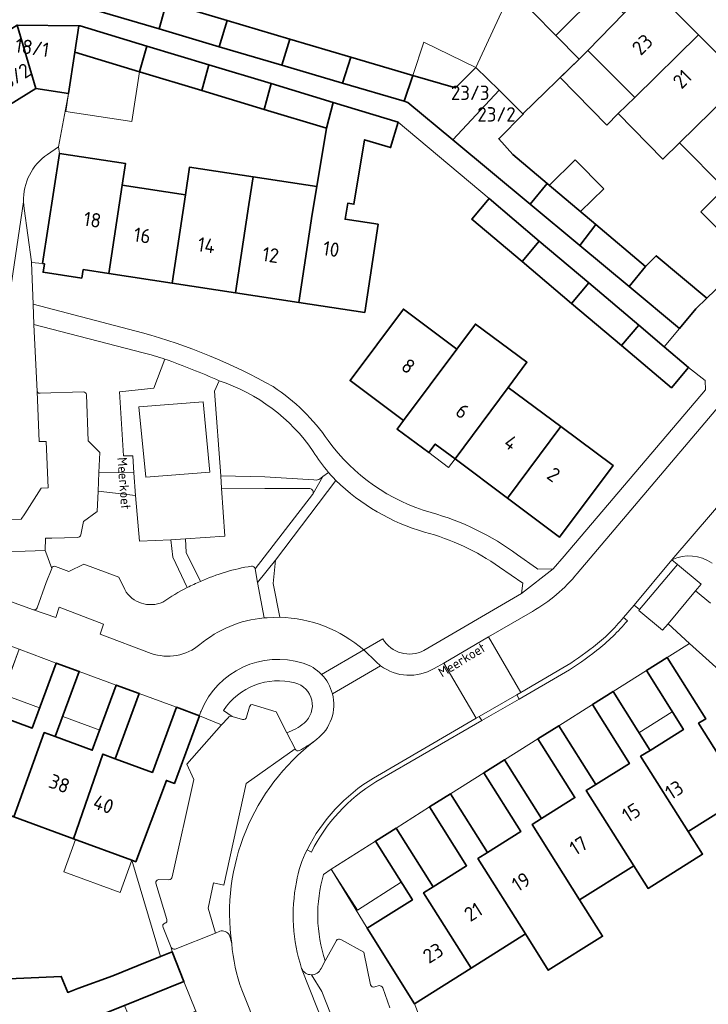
# Model space of a CAD drawing. Header units: metres. Extents: x 149984 to 156489, y 469398 to 478068.
# Tile 237 of 256: x 153636 to 153700, y 472006 to 472098. Entities that reach past the tile are written whole.
import ezdxf
from ezdxf.enums import TextEntityAlignment as Align

# ---------------------------------------------------------------- set-up
doc = ezdxf.new("R2010")
doc.units = ezdxf.units.M
doc.header["$LTSCALE"] = 0.75
for name, color, linetype, lineweight in [('B-WE-GR-BEPLANTING_CULTUUR_HEESTERS-GV', 252, 'Continuous', 18), ('B-WE-OG-BEBOUWING-GV', 6, 'Continuous', 35), ('B-WE-OG-BEBOUWING-T18', 1, 'Continuous', 18), ('B-WE-OG-BEBOUWING_LUIFEL-GV', 6, 'Continuous', 18), ('B-WE-OG-TERREIN_BEGROEID-GV', 252, 'Continuous', 18), ('B-WE-OG-TERREIN_ERF-GV', 252, 'Continuous', 18), ('B-WE-OG-TOPOGRAFIE-T18', 7, 'Continuous', 18), ('B-WE-VH-OPENVERHARDING_BETONELEMENT-GV', 252, 'Continuous', 18), ('B-WE-VH-OPENVERHARDING_BETONSTRAATSTEEN-GV', 252, 'Continuous', 18), ('B-WE-VH-OPENVERHARDING_STRAATBAKSTEEN-GV', 252, 'Continuous', 18), ('B-WE-VH-OPENVERHARDING_TEGEL-GV', 252, 'Continuous', 18)]:
    doc.layers.add(name, color=color, linetype=linetype, lineweight=lineweight)
doc.styles.add('NLCS-ISO-M500-T18', font='NLCS-ISO.ttf', dxfattribs={"height": 0.9})
doc.styles.add('NLCS-ISO-M750-T18', font='NLCS-ISO.ttf', dxfattribs={"height": 1.35})

msp = doc.modelspace()

# ---------------------------------------------------------------- linework, layer by layer
at = {"layer": 'B-WE-GR-BEPLANTING_CULTUUR_HEESTERS-GV', "flags": 128}
for points in [[(153636.229, 472081.431), (153636.289, 472080.79), (153636.973, 472075.79), (153636.975, 472075.735), (153638.013, 472075.651), (153639.579, 472085.965), (153639.514, 472086.583)], [(153639.514, 472086.583), (153638.462, 472085.87)], [(153647.421, 472067.281), (153637.191, 472069.916), (153637.514, 472063.626)], [(153643.277, 472056.045), (153646.55, 472056.003), (153646.459, 472057.614), (153645.586, 472057.601), (153645.216, 472063.597), (153648.43, 472063.949), (153649.462, 472066.683)], [(153654.556, 472064.649), (153654.127, 472063.66), (153654.712, 472055.726), (153658.832, 472055.651), (153663.404, 472055.345)], [(153637.786, 472063.477), (153641.819, 472063.614)], [(153642.108, 472063.334), (153642.279, 472059.003), (153643.376, 472057.917), (153643.277, 472056.045)], [(153664.258, 472055.671), (153664.792, 472056.056)], [(153651.562, 472045.26), (153650.223, 472048.109), (153650.011, 472049.748), (153647.091, 472049.612), (153646.713, 472053.903), (153643.22, 472054.297), (153643.109, 472052.388), (153641.854, 472051.465), (153641.604, 472050.199)], [(153663.044, 472054.536), (153658.837, 472054.536), (153654.758, 472054.576), (153655.094, 472050.092), (153651.382, 472049.821), (153651.472, 472048.546), (153652.788, 472045.839)], [(153657.911, 472047.025), (153663.305, 472053.972)], [(153641.261, 472049.963), (153638.881, 472049.893), (153638.288, 472049.875), (153638.253, 472048.742), (153638.311, 472048.582), (153638.862, 472047.045)], [(153639.233, 472047.242), (153640.463, 472046.78), (153641.872, 472047.451), (153645.155, 472046.226), (153645.698, 472045.064)], [(153704.143, 472035.035), (153698.612, 472040.007), (153696.521, 472038.698), (153700.134, 472032.962), (153699.467, 472032.541), (153703.766, 472025.713), (153704.497, 472024.373), (153706.624, 472021.676), (153710.463, 472018.133), (153712.63, 472020.703), (153717.06, 472025.602)], [(153650.157, 472018.141), (153652.165, 472027.26), (153651.517, 472028.707), (153654.769, 472032.384), (153652.694, 472033.244), (153650.356, 472026.901), (153649.606, 472027.177), (153646.743, 472019.56), (153646.38, 472019.694), (153649.051, 472010.662), (153650.141, 472011.099), (153650.058, 472011.51), (153649.306, 472013.4)], [(153675.994, 471998.064), (153675.068, 472000.61), (153672.858, 472006.242), (153668.417, 472013.324), (153665.056, 472018.848), (153664.337, 472018.36)], [(153648.858, 472017.877), (153649.841, 472017.87)], [(153649.644, 472014.127), (153648.623, 472017.545)], [(153664.486, 472010.273), (153665.531, 472012.18)], [(153665.934, 472012.274), (153668.094, 472011.073), (153668.735, 472008.024)], [(153669.119, 472007.833), (153669.524, 472007.938)], [(153669.884, 472007.741), (153670.535, 472005.848)]]:
    msp.add_lwpolyline(points, dxfattribs=at)
at = {"layer": 'B-WE-GR-BEPLANTING_CULTUUR_HEESTERS-GV'}
for points in [[(153638.462, 472085.87, 0.256593), (153636.229, 472081.431)], [(153649.462, 472066.683, 0.015629), (153647.421, 472067.281)], [(153663.362, 472058.029, 0.163605), (153654.556, 472064.649)], [(153637.514, 472063.626, 0.378022), (153637.786, 472063.477)], [(153641.819, 472063.614, -0.360275), (153642.108, 472063.334)], [(153664.792, 472056.056, -0.041457), (153663.362, 472058.029)], [(153663.404, 472055.345, 0.262487), (153664.258, 472055.671)], [(153663.329, 472054.015, 0.51324), (153663.044, 472054.536)], [(153663.305, 472053.972, 0.045361), (153663.329, 472054.015)], [(153641.604, 472050.199, -0.357127), (153641.261, 472049.963)], [(153638.862, 472047.045, -0.548521), (153639.233, 472047.242)], [(153652.788, 472045.839, -0.062916), (153657.572, 472047.27)], [(153657.572, 472047.27, -0.404113), (153657.911, 472047.025)], [(153645.698, 472045.064, 0.386146), (153649.271, 472043.904)], [(153649.271, 472043.904, -0.031501), (153651.562, 472045.26)], [(153648.623, 472017.545, -0.38268), (153648.858, 472017.877)], [(153649.841, 472017.87, 0.420792), (153650.157, 472018.141)], [(153664.337, 472018.36, 0.153951), (153664.486, 472010.273)], [(153649.471, 472013.788, 0.440678), (153649.644, 472014.127)], [(153649.306, 472013.4, -0.533479), (153649.471, 472013.788)], [(153665.531, 472012.18, -0.352291), (153665.934, 472012.274)], [(153668.735, 472008.024, 0.529716), (153669.119, 472007.833)], [(153669.524, 472007.938, -0.248741), (153669.884, 472007.741)]]:
    msp.add_lwpolyline(points, format="xyb", dxfattribs=at)
at = {"layer": 'B-WE-OG-BEBOUWING-GV', "flags": 128}
for points in [[(153688.162, 472103.392), (153683.928, 472099.197), (153686.08, 472097.025), (153690.298, 472101.236)], [(153643.501, 472101.885), (153643.051, 472099.365), (153648.933, 472097.628), (153649.617, 472100.103), (153643.598, 472101.882)], [(153689.102, 472095.625), (153692.448, 472099.066), (153690.298, 472101.236), (153686.08, 472097.025), (153688.276, 472094.807)], [(153699.465, 472097.071), (153694.992, 472101.585), (153692.448, 472099.066), (153689.102, 472095.625), (153693.484, 472091.202)], [(153649.617, 472100.103), (153648.933, 472097.628), (153654.549, 472095.969), (153655.291, 472098.426)], [(153660.427, 472094.232), (153661.174, 472096.687), (153655.291, 472098.426), (153654.549, 472095.969)], [(153637.376, 472092.052), (153635.63, 472098.002), (153631.836, 472095.636), (153634.924, 472090.523)], [(153635.63, 472098.002), (153637.376, 472092.052), (153640.43, 472091.589), (153641.019, 472095.464), (153641.391, 472097.926)], [(153641.391, 472097.926), (153641.019, 472095.464), (153647.087, 472093.627), (153647.77, 472096.032), (153641.521, 472097.924)], [(153661.174, 472096.687), (153660.427, 472094.232), (153666.108, 472092.554), (153666.878, 472095.001)], [(153693.484, 472091.202), (153691.943, 472089.69), (153696.117, 472085.435), (153697.679, 472086.968), (153703.67, 472092.827), (153699.465, 472097.071)], [(153647.087, 472093.627), (153652.925, 472091.86), (153653.58, 472094.273), (153647.77, 472096.032)], [(153671.884, 472090.848), (153672.696, 472093.282), (153666.878, 472095.001), (153666.108, 472092.554)], [(153659.418, 472092.506), (153653.58, 472094.273), (153652.925, 472091.86), (153658.763, 472090.092)], [(153672.696, 472093.282), (153671.884, 472090.848), (153672.218, 472090.749), (153676.43, 472087.24), (153680.781, 472091.881), (153678.608, 472094.033), (153676.693, 472092.1)], [(153701.905, 472082.702), (153707.862, 472088.596), (153703.67, 472092.827), (153697.679, 472086.968)], [(153665.228, 472090.747), (153659.418, 472092.506), (153658.763, 472090.092), (153664.592, 472088.328)], [(153676.43, 472087.24), (153683.67, 472081.208), (153685.283, 472083.154), (153682.069, 472085.869), (153680.743, 472087.338), (153683.033, 472089.65), (153683.009, 472089.674), (153680.781, 472091.881)], [(153671.334, 472088.899), (153665.228, 472090.747), (153664.592, 472088.328), (153663.69, 472082.866), (153663.26, 472080.26), (153662.005, 472071.994), (153668.184, 472071.052), (153669.443, 472079.318), (153666.352, 472079.789), (153666.601, 472081.298), (153667.175, 472081.203), (153668.172, 472087.244), (153670.612, 472086.505)], [(153641.805, 472075.073), (153644.211, 472074.706), (153645.455, 472082.972), (153645.767, 472085.022), (153639.579, 472085.965), (153638.013, 472075.651), (153638.178, 472075.626), (153638.056, 472074.821), (153641.682, 472074.268)], [(153651.387, 472082.069), (153650.142, 472073.802), (153656.075, 472072.898), (153657.327, 472081.164), (153657.725, 472083.775), (153651.785, 472084.68)], [(153656.075, 472072.898), (153662.005, 472071.994), (153663.26, 472080.26), (153663.69, 472082.866), (153657.725, 472083.775), (153657.327, 472081.164)], [(153650.142, 472073.802), (153651.387, 472082.069), (153645.455, 472082.972), (153644.211, 472074.706)], [(153689.841, 472079.303), (153685.283, 472083.154), (153683.67, 472081.208), (153688.336, 472077.32)], [(153679.833, 472081.722), (153678.217, 472079.812), (153682.935, 472075.821), (153684.542, 472077.737)], [(153689.841, 472079.303), (153688.336, 472077.32), (153692.95, 472073.476), (153694.497, 472075.37)], [(153687.569, 472071.901), (153689.176, 472073.816), (153684.542, 472077.737), (153682.935, 472075.821)], [(153694.497, 472075.37), (153692.95, 472073.476), (153697.664, 472069.549), (153699.201, 472071.396), (153700.224, 472072.378), (153695.502, 472076.368)], [(153692.242, 472067.949), (153693.851, 472069.86), (153689.176, 472073.816), (153687.569, 472071.901)], [(153676.824, 472067.619), (153671.81, 472071.365), (153666.808, 472064.669), (153671.83, 472060.916)], [(153676.647, 472057.317), (153681.631, 472064.027), (153683.376, 472066.377), (153678.559, 472069.955), (153676.824, 472067.619), (153671.83, 472060.916), (153671.225, 472060.121), (153674.189, 472057.907), (153674.787, 472058.707)], [(153696.914, 472063.996), (153698.526, 472065.903), (153696.24, 472067.838), (153693.851, 472069.86), (153692.242, 472067.949)], [(153681.547, 472053.656), (153686.551, 472060.352), (153681.631, 472064.027), (153676.647, 472057.317)], [(153686.551, 472060.352), (153681.547, 472053.656), (153686.448, 472049.994), (153691.453, 472056.689)], [(153629.61, 472025.874), (153635.319, 472023.77), (153638.159, 472031.659), (153639.193, 472031.282), (153641.445, 472037.39), (153639.286, 472038.186), (153637.034, 472032.078), (153633.553, 472033.361), (153632.434, 472033.775)], [(153694.918, 472029.998), (153694.029, 472029.439), (153698.495, 472022.392), (153703.766, 472025.713), (153699.467, 472032.541), (153700.134, 472032.962), (153696.521, 472038.698), (153694.574, 472037.473), (153694.575, 472037.471), (153698.041, 472031.963)], [(153643.642, 472029.64), (153644.812, 472029.211), (153647.064, 472035.319), (153644.915, 472036.111), (153642.664, 472030.003), (153639.193, 472031.282), (153638.159, 472031.659), (153635.319, 472023.77), (153640.903, 472021.712)], [(153688.942, 472026.234), (153693.392, 472019.177), (153694.731, 472017.051), (153699.834, 472020.266), (153698.495, 472022.392), (153694.029, 472029.439), (153694.918, 472029.998), (153691.451, 472035.508), (153689.512, 472034.288), (153692.979, 472028.778), (153689.831, 472026.797)], [(153644.812, 472029.211), (153643.642, 472029.64), (153640.903, 472021.712), (153646.38, 472019.694), (153646.743, 472019.56), (153649.606, 472027.177), (153650.356, 472026.901), (153652.694, 472033.244), (153650.545, 472034.036), (153648.293, 472027.927)], [(153683.863, 472023.04), (153688.316, 472015.98), (153693.392, 472019.177), (153688.942, 472026.234), (153689.831, 472026.797), (153686.364, 472032.307), (153684.418, 472031.083), (153687.885, 472025.573), (153684.753, 472023.602)], [(153688.316, 472015.98), (153683.863, 472023.04), (153684.753, 472023.602), (153681.286, 472029.112), (153679.339, 472027.887), (153682.806, 472022.377), (153679.674, 472020.406), (153678.785, 472019.845), (153683.239, 472012.781), (153685.385, 472009.376), (153690.462, 472012.575)], [(153679.674, 472020.406), (153676.207, 472025.916), (153674.261, 472024.692), (153677.728, 472019.182), (153674.587, 472017.206), (153673.707, 472016.651), (153678.146, 472009.573), (153683.239, 472012.781), (153678.785, 472019.845)], [(153671.121, 472022.716), (153669.182, 472021.496), (153672.649, 472015.986), (153668.417, 472013.324), (153672.858, 472006.242), (153678.146, 472009.573), (153673.707, 472016.651), (153674.587, 472017.206)], [(153643.667, 472001.739), (153643.557, 472002.016), (153642.451, 472004.785), (153645.695, 472006.086), (153651.255, 472008.317), (153650.141, 472011.099), (153649.051, 472010.662), (153646.974, 472009.829), (153644.582, 472008.87), (153641.3, 472007.67), (153640.368, 472007.296), (153639.764, 472008.81), (153632.007, 472008.463), (153633.558, 472004.578), (153635.925, 471998.647)]]:
    msp.add_lwpolyline(points, close=True, dxfattribs=at)
at = {"layer": 'B-WE-OG-BEBOUWING_LUIFEL-GV', "flags": 128}
for points in [[(153672.696, 472093.282), (153676.693, 472092.1), (153678.608, 472094.033), (153673.736, 472096.398)], [(153647.087, 472093.627), (153641.019, 472095.464), (153640.43, 472091.589), (153640.172, 472089.895), (153646.376, 472088.952)], [(153688.276, 472094.807), (153686.496, 472093.073), (153690.859, 472088.626), (153691.943, 472089.69), (153693.484, 472091.202), (153689.102, 472095.625)], [(153685.487, 472082.982), (153688.404, 472080.517), (153690.573, 472082.648), (153687.907, 472085.36)], [(153706.311, 472078.255), (153701.905, 472082.702), (153699.671, 472080.489), (153704.077, 472076.042)], [(153674.787, 472058.707), (153674.189, 472057.907), (153676.049, 472056.517), (153676.647, 472057.317)], [(153639.286, 472038.186), (153635.805, 472039.469), (153634.252, 472035.256), (153637.733, 472033.973)], [(153644.915, 472036.111), (153641.445, 472037.39), (153639.892, 472033.177), (153643.362, 472031.898)], [(153694.575, 472037.471), (153691.451, 472035.508), (153693.879, 472031.649), (153697.002, 472033.614)], [(153647.064, 472035.319), (153644.812, 472029.211), (153648.293, 472027.927), (153650.545, 472034.036)], [(153686.364, 472032.307), (153689.831, 472026.797), (153692.979, 472028.778), (153689.512, 472034.288)], [(153681.286, 472029.112), (153684.753, 472023.602), (153687.885, 472025.573), (153684.418, 472031.083)], [(153676.207, 472025.916), (153679.674, 472020.406), (153682.806, 472022.377), (153679.339, 472027.887)], [(153671.121, 472022.716), (153674.587, 472017.206), (153677.728, 472019.182), (153674.261, 472024.692)], [(153641.105, 472021.638), (153639.987, 472018.603), (153645.262, 472016.66), (153646.38, 472019.694)], [(153671.61, 472017.637), (153669.182, 472021.496), (153665.056, 472018.848), (153667.518, 472015.011)], [(153651.255, 472008.317), (153645.695, 472006.086), (153646.808, 472003.313), (153652.361, 472005.553)]]:
    msp.add_lwpolyline(points, close=True, dxfattribs=at)
at = {"layer": 'B-WE-OG-TERREIN_BEGROEID-GV', "flags": 128}
for points in [[(153665.49, 472055.298), (153659.824, 472047.831), (153659.611, 472045.632), (153660.229, 472042.477)], [(153673.727, 472039.369), (153682.876, 472044.688), (153682.996, 472045.66), (153680.798, 472047.187)], [(153668.092, 472039.416), (153669.889, 472040.439)]]:
    msp.add_lwpolyline(points, dxfattribs=at)
at = {"layer": 'B-WE-OG-TERREIN_BEGROEID-GV'}
for points in [[(153673.796, 472050.462, -0.124487), (153665.49, 472055.298)], [(153680.798, 472047.187, 0.087273), (153673.796, 472050.462)], [(153660.229, 472042.477, -0.17433), (153668.092, 472039.416)], [(153669.889, 472040.439, 0.401779), (153673.727, 472039.369)]]:
    msp.add_lwpolyline(points, format="xyb", dxfattribs=at)
at = {"layer": 'B-WE-OG-TERREIN_ERF-GV', "flags": 128}
for points in [[(153712.264, 472084.153), (153715.113, 472086.984), (153713.311, 472088.793), (153699.74, 472103.05), (153698.053, 472104.618), (153694.992, 472101.585), (153699.465, 472097.071), (153703.67, 472092.827), (153707.862, 472088.596)], [(153652.925, 472091.86), (153647.087, 472093.627), (153641.019, 472095.464), (153640.43, 472091.589), (153639.514, 472086.583), (153639.579, 472085.965), (153645.767, 472085.022), (153645.455, 472082.972), (153651.387, 472082.069), (153651.785, 472084.68), (153657.725, 472083.775), (153663.69, 472082.866), (153664.592, 472088.328), (153658.763, 472090.092)], [(153701.905, 472082.702), (153697.679, 472086.968), (153696.117, 472085.435), (153691.943, 472089.69), (153693.484, 472091.202), (153689.102, 472095.625), (153688.276, 472094.807), (153683.009, 472089.674), (153683.033, 472089.65), (153680.743, 472087.338), (153682.069, 472085.869), (153685.283, 472083.154), (153689.841, 472079.303), (153694.497, 472075.37), (153695.502, 472076.368), (153700.224, 472072.378), (153706.21, 472078.123), (153706.311, 472078.255)], [(153671.83, 472060.916), (153666.808, 472064.669), (153671.81, 472071.365), (153676.824, 472067.619), (153678.559, 472069.955), (153683.376, 472066.377), (153681.631, 472064.027), (153686.551, 472060.352), (153691.453, 472056.689), (153686.448, 472049.994), (153681.547, 472053.656), (153676.647, 472057.317), (153674.787, 472058.707), (153674.189, 472057.907), (153671.225, 472060.121)], [(153635.805, 472039.469), (153633.553, 472033.361), (153637.034, 472032.078), (153639.286, 472038.186)], [(153641.445, 472037.39), (153639.193, 472031.282), (153642.664, 472030.003), (153644.915, 472036.111)], [(153694.575, 472037.471), (153691.451, 472035.508), (153694.918, 472029.998), (153698.041, 472031.963)], [(153644.812, 472029.211), (153648.293, 472027.927), (153650.545, 472034.036), (153647.064, 472035.319)], [(153689.831, 472026.797), (153692.979, 472028.778), (153689.512, 472034.288), (153686.364, 472032.307)], [(153684.753, 472023.602), (153687.885, 472025.573), (153684.418, 472031.083), (153681.286, 472029.112)], [(153676.207, 472025.916), (153679.674, 472020.406), (153682.806, 472022.377), (153679.339, 472027.887)], [(153674.587, 472017.206), (153677.728, 472019.182), (153674.261, 472024.692), (153671.121, 472022.716)], [(153665.056, 472018.848), (153668.417, 472013.324), (153672.649, 472015.986), (153669.182, 472021.496)]]:
    msp.add_lwpolyline(points, close=True, dxfattribs=at)
for points in [[(153649.617, 472100.103), (153655.291, 472098.426), (153661.174, 472096.687)], [(153661.174, 472096.687), (153666.878, 472095.001), (153672.696, 472093.282), (153676.693, 472092.1), (153678.608, 472094.033), (153681.191, 472099.612)], [(153698.526, 472065.903), (153696.914, 472063.996), (153692.242, 472067.949), (153687.569, 472071.901), (153682.935, 472075.821), (153678.217, 472079.812), (153679.833, 472081.722), (153671.334, 472088.899), (153670.612, 472086.505), (153668.172, 472087.244), (153667.175, 472081.203), (153666.601, 472081.298), (153666.352, 472079.789), (153669.443, 472079.318), (153668.184, 472071.052), (153662.005, 472071.994), (153656.075, 472072.898), (153650.142, 472073.802), (153644.211, 472074.706), (153641.805, 472075.073), (153641.682, 472074.268), (153638.056, 472074.821), (153638.178, 472075.626), (153638.013, 472075.651), (153636.975, 472075.735), (153637.134, 472071.839), (153647.362, 472069.147)], [(153682.502, 472048.337), (153684.269, 472047.076), (153684.394, 472046.986), (153685.851, 472047.017), (153686.869, 472048.189), (153700.121, 472063.808), (153700.07, 472064.667), (153698.526, 472065.903)], [(153714.572, 472004.011), (153716.604, 472006.415), (153712.019, 472010.283), (153707.242, 472014.313), (153710.463, 472018.133), (153706.624, 472021.676), (153704.497, 472024.373), (153703.766, 472025.713), (153698.495, 472022.392), (153699.834, 472020.266), (153694.731, 472017.051), (153693.392, 472019.177)], [(153632.007, 472008.463), (153639.764, 472008.81), (153640.368, 472007.296), (153641.3, 472007.67), (153644.582, 472008.87), (153646.974, 472009.829), (153649.051, 472010.662), (153646.38, 472019.694), (153640.903, 472021.712), (153635.319, 472023.77)], [(153693.392, 472019.177), (153688.316, 472015.98), (153690.462, 472012.575), (153685.385, 472009.376), (153683.239, 472012.781), (153678.146, 472009.573), (153672.858, 472006.242), (153675.068, 472000.61)], [(153654.604, 472013.041), (153654.217, 472012.865), (153650.419, 472011.345)], [(153655.722, 472011.879), (153655.506, 472012.684)], [(153650.058, 472011.51), (153650.141, 472011.099), (153651.255, 472008.317), (153645.695, 472006.086), (153642.451, 472004.785), (153643.557, 472002.016), (153646.805, 472003.312), (153652.361, 472005.553), (153653.475, 472002.77), (153647.922, 472000.519), (153644.672, 471999.222), (153645.776, 471996.456)], [(153659.677, 472000), (153656.677, 472007.53)]]:
    msp.add_lwpolyline(points, dxfattribs=at)
at = {"layer": 'B-WE-OG-TERREIN_ERF-GV'}
for points in [[(153647.362, 472069.147, -0.059677), (153659.616, 472064.098)], [(153659.616, 472064.098, -0.096477), (153664.755, 472059.048)], [(153664.755, 472059.048, 0.168121), (153674.397, 472052.303)], [(153674.397, 472052.303, -0.089363), (153682.502, 472048.337)], [(153655.506, 472012.684, 0.344376), (153654.604, 472013.041)], [(153650.419, 472011.345, -0.235614), (153650.058, 472011.51)], [(153656.677, 472007.53, -0.067404), (153655.722, 472011.879)]]:
    msp.add_lwpolyline(points, format="xyb", dxfattribs=at)
at = {"layer": 'B-WE-VH-OPENVERHARDING_BETONELEMENT-GV', "flags": 128}
msp.add_lwpolyline([(153697.496, 472047.434), (153696.971, 472047.868), (153693.414, 472043.604), (153693.932, 472043.19)], close=True, dxfattribs=at)
at = {"layer": 'B-WE-VH-OPENVERHARDING_BETONELEMENT-GV'}
for points in [[(153692.418, 472042.449, -0.060791), (153689.603, 472039.704)], [(153689.907, 472039.358, 0.054783), (153692.788, 472042.154)], [(153689.603, 472039.704, -0.030064), (153686.756, 472037.722)], [(153686.994, 472037.327, 0.034766), (153689.907, 472039.358)], [(153668.999, 472027.39, 0.1433), (153662.795, 472020.677)], [(153663.198, 472020.467, -0.140655), (153669.224, 472027.039)]]:
    msp.add_lwpolyline(points, format="xyb", dxfattribs=at)
at = {"layer": 'B-WE-VH-OPENVERHARDING_BETONELEMENT-GV', "flags": 128}
for points in [[(153692.788, 472042.154), (153692.418, 472042.449)], [(153686.756, 472037.722), (153682.821, 472035.416), (153682.431, 472035.193)], [(153682.431, 472035.193), (153682.654, 472034.802), (153686.994, 472037.327)], [(153679.145, 472032.795), (153678.918, 472033.183), (153678.617, 472033.007), (153668.999, 472027.39)], [(153669.224, 472027.039), (153679.145, 472032.795)], [(153662.795, 472020.677), (153663.198, 472020.467)]]:
    msp.add_lwpolyline(points, dxfattribs=at)
at = {"layer": 'B-WE-VH-OPENVERHARDING_BETONSTRAATSTEEN-GV', "flags": 128}
for points in [[(153681.191, 472099.612), (153678.608, 472094.033), (153680.781, 472091.881), (153683.009, 472089.674), (153688.276, 472094.807), (153686.08, 472097.025), (153683.928, 472099.197)], [(153638.462, 472085.87), (153639.514, 472086.583), (153640.43, 472091.589), (153637.376, 472092.052), (153634.924, 472090.523), (153632.367, 472088.929)], [(153721.206, 472085.638), (153718.805, 472082.855), (153714.341, 472077.609), (153705.964, 472067.652), (153705.109, 472066.698), (153701.944, 472062.958), (153688.09, 472046.579)], [(153692.418, 472042.449), (153693.414, 472043.604), (153696.971, 472047.868), (153700.776, 472052.29), (153701.699, 472053.382), (153726.269, 472082.305), (153727.688, 472083.974)], [(153627.942, 472080.595), (153632.021, 472079.941), (153631.233, 472075.022), (153630.891, 472072.741), (153630.343, 472069.081), (153630, 472066.79), (153629.45, 472063.12), (153629.11, 472060.849), (153628.558, 472057.169), (153628.217, 472054.888), (153627.666, 472051.228), (153627.325, 472048.937), (153626.778, 472045.287), (153626.438, 472043.016), (153633.647, 472040.265), (153635.805, 472039.469), (153639.286, 472038.186), (153641.445, 472037.39), (153644.915, 472036.111), (153647.064, 472035.319), (153650.545, 472034.036), (153652.694, 472033.244)], [(153648.179, 472039.091), (153643.409, 472040.89), (153643.718, 472041.813), (153639.568, 472043.409), (153639.247, 472042.45), (153637.148, 472043.168), (153634.668, 472044.07), (153633.907, 472044.683), (153633.506, 472045.266), (153633.032, 472046.031), (153632.814, 472046.797), (153632.741, 472047.416), (153632.631, 472048.546), (153632.504, 472049.855), (153632.34, 472051.534), (153632.132, 472053.981), (153636.229, 472081.431)], [(153637.514, 472063.626), (153637.685, 472058.945), (153638.347, 472058.959), (153638.52, 472054.6), (153637.887, 472054.573), (153636.356, 472052.175), (153635.99, 472051.676), (153634.798, 472051.63), (153632.34, 472051.534), (153632.504, 472049.855), (153632.631, 472048.546), (153638.253, 472048.742), (153638.288, 472049.875), (153638.881, 472049.893), (153641.261, 472049.963)], [(153641.819, 472063.614), (153637.786, 472063.477)], [(153641.604, 472050.199), (153641.854, 472051.465), (153643.109, 472052.388), (153643.22, 472054.297), (153643.277, 472056.045), (153643.376, 472057.917), (153642.279, 472059.003), (153642.108, 472063.334)], [(153645.698, 472045.064), (153645.155, 472046.226), (153641.872, 472047.451), (153640.463, 472046.78), (153639.233, 472047.242)], [(153638.862, 472047.045), (153638.341, 472045.729), (153637.501, 472043.37)], [(153658.751, 472042.413), (153658.144, 472045.746), (153657.911, 472047.025)], [(153637.148, 472043.168), (153639.247, 472042.45), (153639.568, 472043.409), (153643.718, 472041.813), (153643.409, 472040.89), (153648.179, 472039.091)], [(153683.891, 472043.024), (153679.784, 472040.629), (153682.821, 472035.416), (153686.756, 472037.722)], [(153660.229, 472042.477), (153659.036, 472042.435)], [(153665.154, 472035.306), (153669.669, 472037.922), (153669.251, 472038.285), (153668.092, 472039.416), (153664.144, 472037.123)], [(153664.144, 472037.123), (153668.092, 472039.416)], [(153668.999, 472027.39), (153678.617, 472033.007), (153675.6, 472038.183), (153674.681, 472037.667)], [(153669.669, 472037.922), (153665.154, 472035.306)], [(153654.217, 472012.865), (153653.517, 472015.206), (153654.029, 472017.586), (153654.973, 472017.372), (153657.07, 472026.875), (153661.663, 472030.153), (153660.879, 472031.639), (153659.894, 472033.598), (153657.744, 472034.278)], [(153657.397, 472034.084), (153657.11, 472033.114)], [(153655.382, 472033.059), (153654.769, 472032.384), (153651.517, 472028.707), (153652.165, 472027.26), (153650.157, 472018.141)], [(153656.738, 472032.904), (153655.755, 472033.161)], [(153663.699, 472031.031), (153663.497, 472030.881)], [(153661.663, 472030.153), (153657.07, 472026.875), (153654.973, 472017.372), (153654.029, 472017.586), (153653.517, 472015.206), (153654.217, 472012.865), (153654.604, 472013.041)], [(153649.841, 472017.87), (153648.858, 472017.877)], [(153648.623, 472017.545), (153649.644, 472014.127)], [(153649.306, 472013.4), (153650.058, 472011.51)], [(153650.419, 472011.345), (153654.217, 472012.865)], [(153655.506, 472012.684), (153655.722, 472011.879)], [(153665.531, 472012.18), (153664.486, 472010.273), (153664.096, 472009.538)], [(153668.735, 472008.024), (153668.094, 472011.073), (153665.934, 472012.274)], [(153662.47, 471992.989), (153667.936, 471995.224), (153666.049, 472000), (153662.278, 472009.545)], [(153662.278, 472009.545), (153666.049, 472000), (153667.936, 471995.224), (153668.259, 471994.406)], [(153667.081, 472000), (153664.162, 472007.384), (153663.188, 472008.956)], [(153663.188, 472008.956), (153664.162, 472007.384), (153667.081, 472000), (153668.806, 471995.637), (153669.308, 471995.861), (153669.543, 471995.952), (153673.134, 471997.342)], [(153669.524, 472007.938), (153669.119, 472007.833)], [(153670.535, 472005.848), (153669.884, 472007.741)], [(153656.677, 472007.53), (153659.677, 472000), (153662.47, 471992.989)]]:
    msp.add_lwpolyline(points, dxfattribs=at)
at = {"layer": 'B-WE-VH-OPENVERHARDING_BETONSTRAATSTEEN-GV'}
for points in [[(153636.229, 472081.431, -0.256593), (153638.462, 472085.87)], [(153637.786, 472063.477, -0.378022), (153637.514, 472063.626)], [(153642.108, 472063.334, 0.360275), (153641.819, 472063.614)], [(153641.261, 472049.963, 0.357127), (153641.604, 472050.199)], [(153639.233, 472047.242, 0.548521), (153638.862, 472047.045)], [(153657.572, 472047.27, 0.062916), (153652.788, 472045.839)], [(153657.911, 472047.025, 0.404113), (153657.572, 472047.27)], [(153688.09, 472046.579, -0.091299), (153683.891, 472043.024)], [(153652.788, 472045.839, 0.017155), (153651.562, 472045.26)], [(153649.271, 472043.904, -0.386146), (153645.698, 472045.064)], [(153651.562, 472045.26, 0.031501), (153649.271, 472043.904)], [(153637.501, 472043.37, -0.412931), (153637.148, 472043.168)], [(153652.735, 472039.91, -0.153706), (153658.751, 472042.413)], [(153658.751, 472042.413, 0.153706), (153652.735, 472039.91)], [(153659.036, 472042.435, 0.007245), (153658.751, 472042.413)], [(153668.092, 472039.416, 0.17433), (153660.229, 472042.477)], [(153689.603, 472039.704, 0.060791), (153692.418, 472042.449)], [(153648.179, 472039.091, 0.26226), (153652.735, 472039.91)], [(153652.735, 472039.91, -0.26226), (153648.179, 472039.091)], [(153686.756, 472037.722, 0.030064), (153689.603, 472039.704)], [(153652.858, 472033.686, -0.39085), (153662.411, 472038.162)], [(153662.411, 472038.162, -0.129859), (153664.144, 472037.123)], [(153674.681, 472037.667, -0.299478), (153669.669, 472037.922)], [(153664.144, 472037.123, -0.133299), (153665.154, 472035.306)], [(153665.154, 472035.306, -0.30056), (153663.699, 472031.031)], [(153652.694, 472033.244, -0.018861), (153652.858, 472033.686)], [(153657.744, 472034.278, 0.438065), (153657.397, 472034.084)], [(153655.755, 472033.161, 0.385801), (153655.382, 472033.059)], [(153657.11, 472033.114, -0.484317), (153656.738, 472032.904)], [(153663.497, 472030.881, 0.270342), (153655.722, 472011.879)], [(153655.722, 472011.879, -0.270342), (153663.497, 472030.881)], [(153663.497, 472030.881, -0.030239), (153662.089, 472029.985)], [(153662.089, 472029.985, -0.484178), (153661.663, 472030.153)], [(153662.795, 472020.677, -0.1433), (153668.999, 472027.39)], [(153661.794, 472017.65, -0.078357), (153662.795, 472020.677)], [(153648.858, 472017.877, 0.38268), (153648.623, 472017.545)], [(153650.157, 472018.141, -0.420792), (153649.841, 472017.87)], [(153662.278, 472009.545, -0.130044), (153661.794, 472017.65)], [(153649.644, 472014.127, -0.440678), (153649.471, 472013.788)], [(153649.471, 472013.788, 0.533479), (153649.306, 472013.4)], [(153654.604, 472013.041, -0.344376), (153655.506, 472012.684)], [(153665.934, 472012.274, 0.352291), (153665.531, 472012.18)], [(153650.058, 472011.51, 0.235614), (153650.419, 472011.345)], [(153655.722, 472011.879, 0.067404), (153656.677, 472007.53)], [(153663.188, 472008.956, -0.295549), (153662.278, 472009.545)], [(153664.096, 472009.538, -0.295264), (153663.188, 472008.956)], [(153669.119, 472007.833, -0.529716), (153668.735, 472008.024)], [(153669.884, 472007.741, 0.248741), (153669.524, 472007.938)]]:
    msp.add_lwpolyline(points, format="xyb", dxfattribs=at)
at = {"layer": 'B-WE-VH-OPENVERHARDING_BETONSTRAATSTEEN-GV', "flags": 128}
for points in [[(153696.619, 472041.866), (153699.181, 472044.939), (153699.715, 472045.579), (153697.496, 472047.434), (153693.932, 472043.19), (153693.875, 472043.116), (153696.079, 472041.276)], [(153678.617, 472033.007), (153678.918, 472033.183), (153682.431, 472035.193), (153682.821, 472035.416), (153679.784, 472040.629), (153675.6, 472038.183)], [(153678.918, 472033.183), (153679.145, 472032.795), (153682.654, 472034.802), (153682.431, 472035.193)]]:
    msp.add_lwpolyline(points, close=True, dxfattribs=at)
at = {"layer": 'B-WE-VH-OPENVERHARDING_STRAATBAKSTEEN-GV', "flags": 128}
for points in [[(153637.191, 472069.916), (153637.134, 472071.839), (153636.975, 472075.735), (153636.973, 472075.79), (153636.289, 472080.79), (153636.229, 472081.431), (153632.132, 472053.981), (153632.34, 472051.534), (153634.798, 472051.63), (153635.99, 472051.676), (153636.356, 472052.175), (153637.887, 472054.573), (153638.52, 472054.6), (153638.347, 472058.959), (153637.685, 472058.945), (153637.514, 472063.626)], [(153643.277, 472056.045), (153643.22, 472054.297), (153646.713, 472053.903), (153646.55, 472056.003)]]:
    msp.add_lwpolyline(points, close=True, dxfattribs=at)
for points in [[(153663.404, 472055.345), (153658.832, 472055.651), (153654.712, 472055.726), (153654.758, 472054.576), (153658.837, 472054.536), (153663.044, 472054.536)], [(153663.329, 472054.015), (153664.258, 472055.671)], [(153700.776, 472052.29), (153696.971, 472047.868)], [(153652.788, 472045.839), (153651.472, 472048.546), (153651.382, 472049.821), (153650.011, 472049.748), (153650.223, 472048.109), (153651.562, 472045.26)], [(153637.501, 472043.37), (153638.341, 472045.729), (153638.862, 472047.045), (153638.311, 472048.582), (153638.253, 472048.742), (153632.631, 472048.546), (153632.741, 472047.416), (153632.814, 472046.797), (153633.032, 472046.031), (153633.506, 472045.266), (153633.907, 472044.683), (153634.668, 472044.07), (153637.148, 472043.168)], [(153696.971, 472047.868), (153697.496, 472047.434), (153699.715, 472045.579), (153699.181, 472044.939), (153700.57, 472043.781)], [(153699.181, 472044.939), (153696.619, 472041.866), (153698.612, 472040.007), (153704.143, 472035.035), (153705.04, 472034.32)], [(153700.57, 472043.781), (153699.181, 472044.939)], [(153654.965, 472033.741), (153655.755, 472033.161), (153656.738, 472032.904)], [(153657.11, 472033.114), (153657.397, 472034.084)], [(153657.744, 472034.278), (153659.894, 472033.598), (153660.879, 472031.639)]]:
    msp.add_lwpolyline(points, dxfattribs=at)
at = {"layer": 'B-WE-VH-OPENVERHARDING_STRAATBAKSTEEN-GV'}
for points in [[(153664.258, 472055.671, -0.262487), (153663.404, 472055.345)], [(153663.044, 472054.536, -0.51324), (153663.329, 472054.015)], [(153700.724, 472047.55, 0.268576), (153696.971, 472047.868)], [(153696.971, 472047.868, -0.268576), (153700.724, 472047.55)], [(153651.562, 472045.26, -0.017155), (153652.788, 472045.839)], [(153637.148, 472043.168, 0.412931), (153637.501, 472043.37)], [(153661.647, 472036.321, 0.323517), (153654.965, 472033.741)], [(153662.511, 472032.556, 0.610338), (153661.647, 472036.321)], [(153657.397, 472034.084, -0.438065), (153657.744, 472034.278)], [(153656.738, 472032.904, 0.484317), (153657.11, 472033.114)], [(153660.879, 472031.639, 0.087531), (153662.511, 472032.556)]]:
    msp.add_lwpolyline(points, format="xyb", dxfattribs=at)
at = {"layer": 'B-WE-VH-OPENVERHARDING_TEGEL-GV', "flags": 128}
for points in [[(153635.63, 472098.002), (153641.391, 472097.926), (153641.521, 472097.924), (153647.77, 472096.032), (153653.58, 472094.273), (153659.418, 472092.506), (153665.228, 472090.747), (153671.334, 472088.899), (153679.833, 472081.722), (153684.542, 472077.737), (153689.176, 472073.816), (153693.851, 472069.86), (153696.24, 472067.838), (153697.664, 472069.549), (153692.95, 472073.476), (153688.336, 472077.32), (153683.67, 472081.208), (153676.43, 472087.24), (153672.218, 472090.749), (153671.884, 472090.848), (153666.108, 472092.554), (153660.427, 472094.232), (153654.549, 472095.969), (153648.933, 472097.628), (153643.051, 472099.365)], [(153714.958, 472090.373), (153713.311, 472088.793), (153715.113, 472086.984), (153712.264, 472084.153), (153712.154, 472084.044), (153706.311, 472078.255), (153706.21, 472078.123), (153700.224, 472072.378), (153699.201, 472071.396), (153697.664, 472069.549), (153696.24, 472067.838), (153698.526, 472065.903), (153700.07, 472064.667), (153700.121, 472063.808), (153686.869, 472048.189), (153685.851, 472047.017), (153682.876, 472044.688), (153673.727, 472039.369)], [(153647.362, 472069.147), (153637.134, 472071.839), (153637.191, 472069.916)], [(153688.09, 472046.579), (153701.944, 472062.958), (153702.256, 472071.408)], [(153637.191, 472069.916), (153647.421, 472067.281)], [(153649.462, 472066.683), (153648.43, 472063.949), (153645.216, 472063.597), (153645.586, 472057.601), (153646.459, 472057.614), (153646.55, 472056.003), (153646.713, 472053.903), (153647.091, 472049.612), (153650.011, 472049.748), (153651.382, 472049.821), (153655.094, 472050.092), (153654.758, 472054.576), (153654.712, 472055.726), (153654.127, 472063.66), (153654.556, 472064.649)], [(153664.792, 472056.056), (153664.258, 472055.671), (153663.329, 472054.015)], [(153659.824, 472047.831), (153665.49, 472055.298)], [(153663.305, 472053.972), (153657.911, 472047.025), (153658.144, 472045.746), (153659.824, 472047.831)], [(153680.798, 472047.187), (153682.996, 472045.66), (153682.876, 472044.688), (153685.851, 472047.017), (153684.394, 472046.986), (153684.269, 472047.076), (153682.502, 472048.337)], [(153659.824, 472047.831), (153658.144, 472045.746), (153658.751, 472042.413)], [(153659.036, 472042.435), (153660.229, 472042.477), (153659.611, 472045.632), (153659.824, 472047.831)], [(153669.182, 472021.496), (153671.121, 472022.716), (153674.261, 472024.692), (153676.207, 472025.916), (153679.339, 472027.887), (153681.286, 472029.112), (153684.418, 472031.083), (153686.364, 472032.307), (153689.512, 472034.288), (153691.451, 472035.508), (153694.575, 472037.471), (153694.574, 472037.473), (153696.521, 472038.698), (153698.612, 472040.007), (153696.619, 472041.866), (153696.079, 472041.276), (153693.875, 472043.116), (153693.932, 472043.19), (153693.414, 472043.604), (153692.418, 472042.449), (153692.788, 472042.154)], [(153674.681, 472037.667), (153675.6, 472038.183), (153679.784, 472040.629), (153683.891, 472043.024)], [(153669.889, 472040.439), (153668.092, 472039.416), (153669.251, 472038.285), (153669.669, 472037.922)], [(153686.994, 472037.327), (153682.654, 472034.802), (153679.145, 472032.795), (153669.224, 472027.039)], [(153655.755, 472033.161), (153654.965, 472033.741)], [(153652.694, 472033.244), (153654.769, 472032.384)], [(153654.769, 472032.384), (153655.382, 472033.059)], [(153660.879, 472031.639), (153661.663, 472030.153)], [(153663.497, 472030.881), (153663.699, 472031.031)], [(153663.198, 472020.467), (153662.795, 472020.677)], [(153664.337, 472018.36), (153665.056, 472018.848), (153669.182, 472021.496)], [(153664.096, 472009.538), (153664.486, 472010.273)]]:
    msp.add_lwpolyline(points, dxfattribs=at)
at = {"layer": 'B-WE-VH-OPENVERHARDING_TEGEL-GV'}
for points in [[(153659.616, 472064.098, 0.059677), (153647.362, 472069.147)], [(153647.421, 472067.281, -0.015629), (153649.462, 472066.683)], [(153649.462, 472066.683, -0.017334), (153654.556, 472064.649)], [(153654.556, 472064.649, 0.017334), (153649.462, 472066.683)], [(153654.556, 472064.649, -0.163605), (153663.362, 472058.029)], [(153664.755, 472059.048, 0.096477), (153659.616, 472064.098)], [(153674.397, 472052.303, -0.168121), (153664.755, 472059.048)], [(153663.362, 472058.029, 0.041457), (153664.792, 472056.056)], [(153664.792, 472056.056, 0.017883), (153665.49, 472055.298)], [(153665.49, 472055.298, -0.017883), (153664.792, 472056.056)], [(153665.49, 472055.298, 0.124487), (153673.796, 472050.462)], [(153663.329, 472054.015, -0.045361), (153663.305, 472053.972)], [(153682.502, 472048.337, 0.089363), (153674.397, 472052.303)], [(153673.796, 472050.462, -0.087273), (153680.798, 472047.187)], [(153683.891, 472043.024, 0.091299), (153688.09, 472046.579)], [(153658.751, 472042.413, -0.007245), (153659.036, 472042.435)], [(153692.788, 472042.154, -0.054783), (153689.907, 472039.358)], [(153673.727, 472039.369, -0.401779), (153669.889, 472040.439)], [(153689.907, 472039.358, -0.034766), (153686.994, 472037.327)], [(153662.411, 472038.162, 0.39085), (153652.858, 472033.686)], [(153664.144, 472037.123, 0.129859), (153662.411, 472038.162)], [(153669.669, 472037.922, 0.299478), (153674.681, 472037.667)], [(153654.965, 472033.741, -0.323517), (153661.647, 472036.321)], [(153661.647, 472036.321, -0.610338), (153662.511, 472032.556)], [(153665.154, 472035.306, 0.133299), (153664.144, 472037.123)], [(153663.699, 472031.031, 0.30056), (153665.154, 472035.306)], [(153652.858, 472033.686, 0.018861), (153652.694, 472033.244)], [(153655.382, 472033.059, -0.385801), (153655.755, 472033.161)], [(153662.511, 472032.556, -0.087531), (153660.879, 472031.639)], [(153662.089, 472029.985, 0.030239), (153663.497, 472030.881)], [(153661.663, 472030.153, 0.484178), (153662.089, 472029.985)], [(153669.224, 472027.039, 0.140655), (153663.198, 472020.467)], [(153662.795, 472020.677, 0.078357), (153661.794, 472017.65)], [(153664.486, 472010.273, -0.153951), (153664.337, 472018.36)], [(153661.794, 472017.65, 0.130044), (153662.278, 472009.545)], [(153662.278, 472009.545, 0.295549), (153663.188, 472008.956)], [(153663.188, 472008.956, 0.295264), (153664.096, 472009.538)]]:
    msp.add_lwpolyline(points, format="xyb", dxfattribs=at)
at = {"layer": 'B-WE-VH-OPENVERHARDING_TEGEL-GV', "flags": 128}
for points in [[(153647.023, 472062.19), (153647.693, 472055.599), (153653.681, 472056.087), (153653.048, 472062.678)], [(153647.023, 472062.19), (153653.048, 472062.678), (153653.681, 472056.087), (153647.693, 472055.599)]]:
    msp.add_lwpolyline(points, close=True, dxfattribs=at)

# ---------------------------------------------------------------- texts
at = {"layer": 'B-WE-OG-BEBOUWING-T18', "style": 'NLCS-ISO-M750-T18'}
for s, rotation, p in [('23', 44.7, (153694.192, 472096.171)), ('18/1', 351.4, (153637.036, 472095.881)), ('18/2', 31.9, (153635.249, 472093.051)), ('21', 44.7, (153697.929, 472092.938)), ('18', 351.4, (153642.68, 472079.745)), ('16', 351.4, (153647.347, 472078.274)), ('14', 351.4, (153653.359, 472077.358)), ('10', 351.4, (153665.043, 472076.993)), ('12', 351.4, (153659.372, 472076.442)), ('8', 323.3, (153672.273, 472066.026)), ('6', 323.3, (153677.339, 472061.793)), ('4', 323.3, (153681.884, 472058.845)), ('2', 323.3, (153685.89, 472055.853)), ('38', 339.8, (153639.585, 472026.875)), ('13', 32.2, (153697.185, 472026.294)), ('40', 339.8, (153643.714, 472024.939)), ('15', 32.2, (153693.156, 472024.163)), ('17', 32.2, (153688.222, 472021.059)), ('19', 32.2, (153682.837, 472017.67)), ('21', 32.1, (153678.353, 472014.849)), ('23', 32, (153674.595, 472011))]:
    msp.add_text(s, height=1.35, rotation=rotation, dxfattribs=at).set_placement(p, align=Align.MIDDLE)
for s, p in [('23/3', (153678.066, 472091.651)), ('23/2', (153680.53, 472089.625))]:
    msp.add_text(s, height=1.35, dxfattribs=at).set_placement(p, align=Align.MIDDLE)
at = {"layer": 'B-WE-OG-TOPOGRAFIE-T18', "style": 'NLCS-ISO-M500-T18'}
for rotation, p in [(274.3, (153645.638, 472055.033)), (31.5, (153677.282, 472038.477))]:
    msp.add_text('Meerkoet', height=0.9, rotation=rotation, dxfattribs=at).set_placement(p, align=Align.MIDDLE)

doc.saveas('drawing.dxf')
